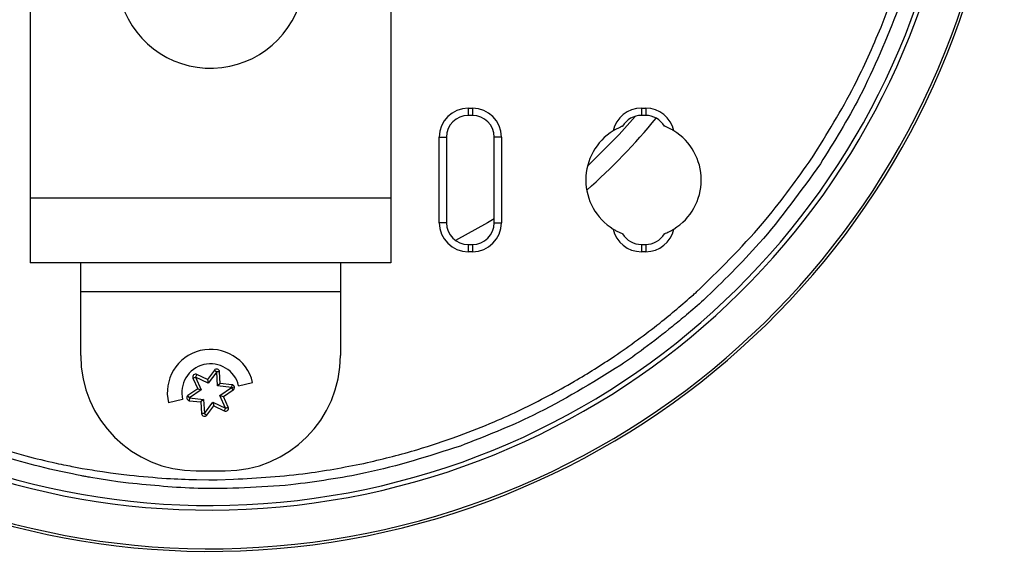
# Paper-space layout '_Top' of a CAD drawing. Header units: millimetres. Extents: x -70 to 195, y -319 to -209.
# Tile 3 of 6: x 126 to 195, y -319 to -282. Entities that reach past the tile are written whole.
import ezdxf

# ---------------------------------------------------------------- set-up
doc = ezdxf.new("R2010")
doc.units = ezdxf.units.MM

psp = doc.layouts.new('_Top')

# ---------------------------------------------------------------- linework, layer by layer
at = {"color": 7, "linetype": 'Continuous', "lineweight": 25}
for p, q in [((152.073, -276.782), (152.073, -298.673)), ((127.073, -280.173), (127.073, -298.673)), ((157.423, -287.948), (157.723, -287.948)), ((157.423, -287.948), (157.423, -288.448)), ((157.723, -288.448), (157.423, -288.448)), ((157.723, -287.948), (157.723, -288.448)), ((169.423, -287.948), (169.723, -287.948)), ((169.423, -287.948), (169.423, -288.448)), ((169.723, -288.448), (169.423, -288.448)), ((169.723, -287.948), (169.723, -288.448)), ((155.423, -295.898), (155.423, -289.948)), ((155.423, -289.948), (155.923, -289.948)), ((155.923, -289.948), (155.923, -295.898)), ((159.223, -295.898), (159.223, -289.948)), ((159.723, -289.948), (159.223, -289.948)), ((159.723, -289.948), (159.723, -295.898)), ((181.237, -291.421), (181.253, -291.396)), ((127.073, -294.173), (152.073, -294.173)), ((155.923, -295.898), (155.423, -295.898)), ((159.223, -295.898), (159.723, -295.898)), ((157.423, -297.398), (157.423, -297.898)), ((157.423, -297.398), (157.723, -297.398)), ((157.723, -297.398), (157.723, -297.898)), ((169.423, -297.398), (169.423, -297.898)), ((169.423, -297.398), (169.723, -297.398)), ((169.723, -297.398), (169.723, -297.898)), ((157.723, -297.898), (157.423, -297.898)), ((169.723, -297.898), (169.423, -297.898)), ((152.073, -298.673), (127.073, -298.673)), ((130.573, -305.098), (130.573, -298.673)), ((148.573, -298.673), (148.573, -305.098)), ((148.573, -300.673), (130.573, -300.673)), ((139.832, -306.115), (139.352, -306.769)), ((139.994, -306.233), (139.414, -307.023)), ((139.832, -306.115), (139.994, -306.233)), ((139.994, -306.233), (140.188, -306.186)), ((140.193, -306.22), (139.994, -306.233)), ((140.057, -307.21), (139.994, -306.233)), ((140.246, -307.03), (140.193, -306.22)), ((138.353, -306.67), (138.537, -306.589)), ((138.353, -306.67), (138.68, -307.413)), ((138.625, -306.41), (138.537, -306.589)), ((138.537, -306.589), (138.931, -307.486)), ((139.414, -307.023), (138.537, -306.589)), ((139.352, -306.769), (138.625, -306.41)), ((139.352, -306.769), (139.414, -307.023)), ((140.246, -307.03), (140.057, -307.21)), ((141.052, -307.119), (140.246, -307.03)), ((141.516, -307.199), (142.488, -306.961)), ((138.68, -307.413), (138.005, -307.863)), ((138.931, -307.486), (138.116, -308.029)), ((138.68, -307.413), (138.931, -307.486)), ((141.031, -307.317), (140.057, -307.21)), ((140.216, -307.861), (141.031, -307.317)), ((140.467, -307.934), (141.142, -307.484)), ((141.052, -307.119), (141.031, -307.317)), ((141.031, -307.317), (141.225, -307.27)), ((141.142, -307.484), (141.031, -307.317)), ((137.631, -308.148), (136.659, -308.385)), ((138.116, -308.029), (138.005, -307.863)), ((138.116, -308.029), (138.094, -308.228)), ((138.094, -308.228), (138.901, -308.317)), ((138.116, -308.029), (139.089, -308.136)), ((139.089, -308.136), (138.901, -308.317)), ((138.901, -308.317), (138.954, -309.126)), ((139.089, -308.136), (139.153, -309.113)), ((139.153, -309.113), (139.732, -308.324)), ((139.732, -308.324), (139.794, -308.578)), ((139.732, -308.324), (140.61, -308.757)), ((140.216, -307.861), (140.467, -307.934)), ((140.61, -308.757), (140.216, -307.861)), ((140.793, -308.677), (140.467, -307.934)), ((139.314, -309.232), (139.794, -308.578)), ((139.794, -308.578), (140.522, -308.937)), ((140.61, -308.757), (140.522, -308.937)), ((140.61, -308.757), (140.793, -308.677)), ((140.61, -308.757), (140.805, -308.71)), ((139.153, -309.113), (138.954, -309.126)), ((139.153, -309.113), (139.314, -309.232)), ((156.642, -310.716), (156.82, -310.652)), ((130.1, -312.809), (130.667, -312.921)), ((130.667, -312.921), (131.361, -313.034)), ((138.573, -313.098), (140.573, -313.098)), ((138.593, -313.699), (139.445, -313.71)), ((140.018, -313.71), (141.151, -313.676))]:
    psp.add_line(p, q, dxfattribs=at)
at = {"color": 7, "linetype": 'Continuous', "lineweight": 25, "flags": 128}
for points in [[(168.989, -288.513), (167.886, -289.763), (165.691, -291.96)], [(159.223, -295.613), (158.751, -295.899), (156.544, -297.114)], [(130.01, -313.312), (129.306, -313.164), (128.758, -313.049)], [(130.643, -313.445), (130.288, -313.37), (130.01, -313.312)], [(132.57, -313.772), (131.844, -313.649), (131.278, -313.553)], [(133.893, -313.939), (133.15, -313.845), (132.57, -313.772)], [(132.645, -313.237), (133.377, -313.321), (133.956, -313.387)]]:
    psp.add_lwpolyline(points, dxfattribs=at)
at = {"color": 7, "linetype": 'Continuous', "lineweight": 25}
for centre, radius, start, end in [((139.573, -263.673), 55, 197.4576, 162.5424), ((139.573, -263.673), 54.821, 197.51632, 162.48368), ((139.573, -263.673), 52.139, 198.44893, 161.55107), ((139.573, -263.673), 51.818, 198.56753, 161.43247), ((139.573, -278.673), 6.5, 193.34236, 350.18113), ((157.423, -289.948), 2, 90, 180), ((157.423, -289.948), 1.5, 90, 180), ((157.723, -289.948), 2, 0, 90), ((157.723, -289.948), 1.5, 0, 90), ((169.423, -289.948), 2, 90, 167.67216), ((169.423, -289.948), 1.5, 90, 149.81149), ((169.723, -289.948), 2, 12.32784, 90), ((169.723, -289.948), 1.5, 30.18851, 90), ((139.573, -263.673), 39.7, 311.03033, 321.04425), ((169.573, -292.923), 4, 121.73363, 238.26637), ((169.573, -292.923), 4, 301.73363, 58.26637), ((157.423, -295.898), 2, 180, 270), ((157.423, -295.898), 1.5, 180, 270), ((157.723, -295.898), 2, 270, 0), ((157.723, -295.898), 1.5, 270, 0), ((169.423, -295.898), 2, 192.32784, 270), ((169.423, -295.898), 1.5, 210.18851, 270), ((169.723, -295.898), 2, 270, 347.67216), ((169.723, -295.898), 1.5, 270, 329.81149), ((139.573, -307.673), 3, 13.73061, 193.73061), ((138.573, -305.098), 8, 180, 270), ((140.573, -305.098), 8, 270, 0), ((139.573, -307.673), 2, 13.73061, 193.73061), ((139.994, -306.233), 0.2, 3.73061, 143.73061), ((138.537, -306.589), 0.2, 63.73061, 203.73061), ((141.031, -307.317), 0.2, 303.73061, 83.73061), ((138.116, -308.029), 0.2, 123.73061, 263.73061), ((140.61, -308.757), 0.2, 243.73061, 23.73061), ((139.153, -309.113), 0.2, 183.73061, 323.73061)]:
    psp.add_arc(centre, radius, start, end, dxfattribs=at)
for points, knots in [([(186.037, -282.331), (186.411, -281.351), (187.072, -279.621), (187.588, -277.843), (187.812, -277.071)], [0, 0, 0, 0, 0.5661354, 1, 1, 1, 1]), ([(187.238, -281.035), (186.405, -283.106), (184.9, -286.846), (182.776, -290.269), (181.828, -291.797)], [0, 0, 0, 0, 0.553931, 1, 1, 1, 1]), ([(181.253, -291.396), (182.276, -289.752), (184.087, -286.843), (185.446, -283.699), (186.037, -282.331)], [0, 0, 0, 0, 0.564883, 1, 1, 1, 1]), ([(168.127, -289.194), (168.123, -289.196), (168.114, -289.199), (168.032, -289.231), (167.884, -289.296), (167.68, -289.397), (167.54, -289.479), (167.47, -289.521)], [0, 0, 0, 0, 0.1210621, 0.2507426, 0.5006993, 0.7462413, 1, 1, 1, 1]), ([(171.677, -289.521), (171.607, -289.479), (171.467, -289.397), (171.264, -289.296), (171.115, -289.232), (171.033, -289.199), (171.024, -289.196), (171.02, -289.194)], [0, 0, 0, 0, 0.253203, 0.498315, 0.748337, 0.878492, 1, 1, 1, 1]), ([(173.461, -300.488), (175.055, -298.917), (177.902, -296.111), (180.218, -292.854), (181.237, -291.421)], [0, 0, 0, 0, 0.559887, 1, 1, 1, 1]), ([(181.828, -291.797), (180.474, -293.686), (178.047, -297.071), (175.059, -299.969), (173.738, -301.25)], [0, 0, 0, 0, 0.557992, 1, 1, 1, 1]), ([(167.47, -296.325), (167.54, -296.367), (167.679, -296.45), (167.883, -296.551), (168.032, -296.615), (168.114, -296.648), (168.123, -296.651), (168.127, -296.653)], [0, 0, 0, 0, 0.2532025, 0.4983147, 0.7483375, 0.8784919, 1, 1, 1, 1]), ([(171.02, -296.653), (171.024, -296.651), (171.033, -296.648), (171.114, -296.615), (171.263, -296.551), (171.467, -296.45), (171.606, -296.367), (171.677, -296.325)], [0, 0, 0, 0, 0.121062, 0.250743, 0.500699, 0.746241, 1, 1, 1, 1]), ([(167.569, -305.146), (168.626, -304.397), (170.512, -303.06), (172.259, -301.546), (173.028, -300.881)], [0, 0, 0, 0, 0.559971, 1, 1, 1, 1]), ([(173.028, -300.881), (173.109, -300.808), (173.254, -300.678), (173.397, -300.546), (173.461, -300.488)], [0, 0, 0, 0, 0.560018, 1, 1, 1, 1]), ([(173.738, -301.25), (173.342, -301.598), (172.635, -302.22), (171.905, -302.815), (171.583, -303.076)], [0, 0, 0, 0, 0.56005, 1, 1, 1, 1]), ([(171.583, -303.076), (170.929, -303.6), (169.759, -304.534), (168.53, -305.39), (167.989, -305.767)], [0, 0, 0, 0, 0.559688, 1, 1, 1, 1]), ([(161.103, -308.844), (162.343, -308.215), (164.561, -307.09), (166.649, -305.74), (167.569, -305.146)], [0, 0, 0, 0, 0.5593309, 1, 1, 1, 1]), ([(167.989, -305.767), (165.998, -307), (162.457, -309.195), (158.579, -310.71), (156.881, -311.373)], [0, 0, 0, 0, 0.5620556, 1, 1, 1, 1]), ([(156.82, -310.652), (157.628, -310.342), (159.075, -309.786), (160.481, -309.133), (161.103, -308.844)], [0, 0, 0, 0, 0.557856, 1, 1, 1, 1]), ([(150.44, -312.524), (151.607, -312.24), (153.702, -311.73), (155.74, -311.027), (156.642, -310.716)], [0, 0, 0, 0, 0.557327, 1, 1, 1, 1]), ([(128.758, -313.049), (127.861, -312.829), (126.284, -312.442), (124.74, -311.943), (124.076, -311.728)], [0, 0, 0, 0, 0.569401, 1, 1, 1, 1]), ([(124.211, -311.305), (125.058, -311.564), (126.596, -312.034), (128.161, -312.399), (128.865, -312.563)], [0, 0, 0, 0, 0.550685, 1, 1, 1, 1]), ([(156.881, -311.373), (154.708, -312.07), (150.869, -313.301), (146.876, -313.837), (145.143, -314.07)], [0, 0, 0, 0, 0.566093, 1, 1, 1, 1]), ([(128.865, -312.563), (129.095, -312.609), (129.506, -312.691), (129.918, -312.772), (130.1, -312.809)], [0, 0, 0, 0, 0.557934, 1, 1, 1, 1]), ([(131.361, -313.034), (131.6, -313.071), (132.028, -313.139), (132.456, -313.207), (132.645, -313.237)], [0, 0, 0, 0, 0.558259, 1, 1, 1, 1]), ([(141.151, -313.676), (142.871, -313.578), (145.994, -313.402), (149.062, -312.796), (150.44, -312.524)], [0, 0, 0, 0, 0.550656, 1, 1, 1, 1]), ([(131.278, -313.553), (131.159, -313.533), (130.948, -313.497), (130.736, -313.46), (130.643, -313.445)], [0, 0, 0, 0, 0.561103, 1, 1, 1, 1]), ([(133.956, -313.387), (134.812, -313.473), (136.354, -313.629), (137.903, -313.677), (138.593, -313.699)], [0, 0, 0, 0, 0.5547598, 1, 1, 1, 1]), ([(139.445, -313.71), (139.552, -313.711), (139.743, -313.711), (139.934, -313.71), (140.018, -313.71)], [0, 0, 0, 0, 0.560029, 1, 1, 1, 1]), ([(145.143, -314.07), (142.999, -314.22), (139.243, -314.483), (135.499, -314.102), (133.893, -313.939)], [0, 0, 0, 0, 0.570936, 1, 1, 1, 1])]:
    psp.add_open_spline(points, degree=3, knots=knots, dxfattribs=at)

doc.saveas('drawing.dxf')
